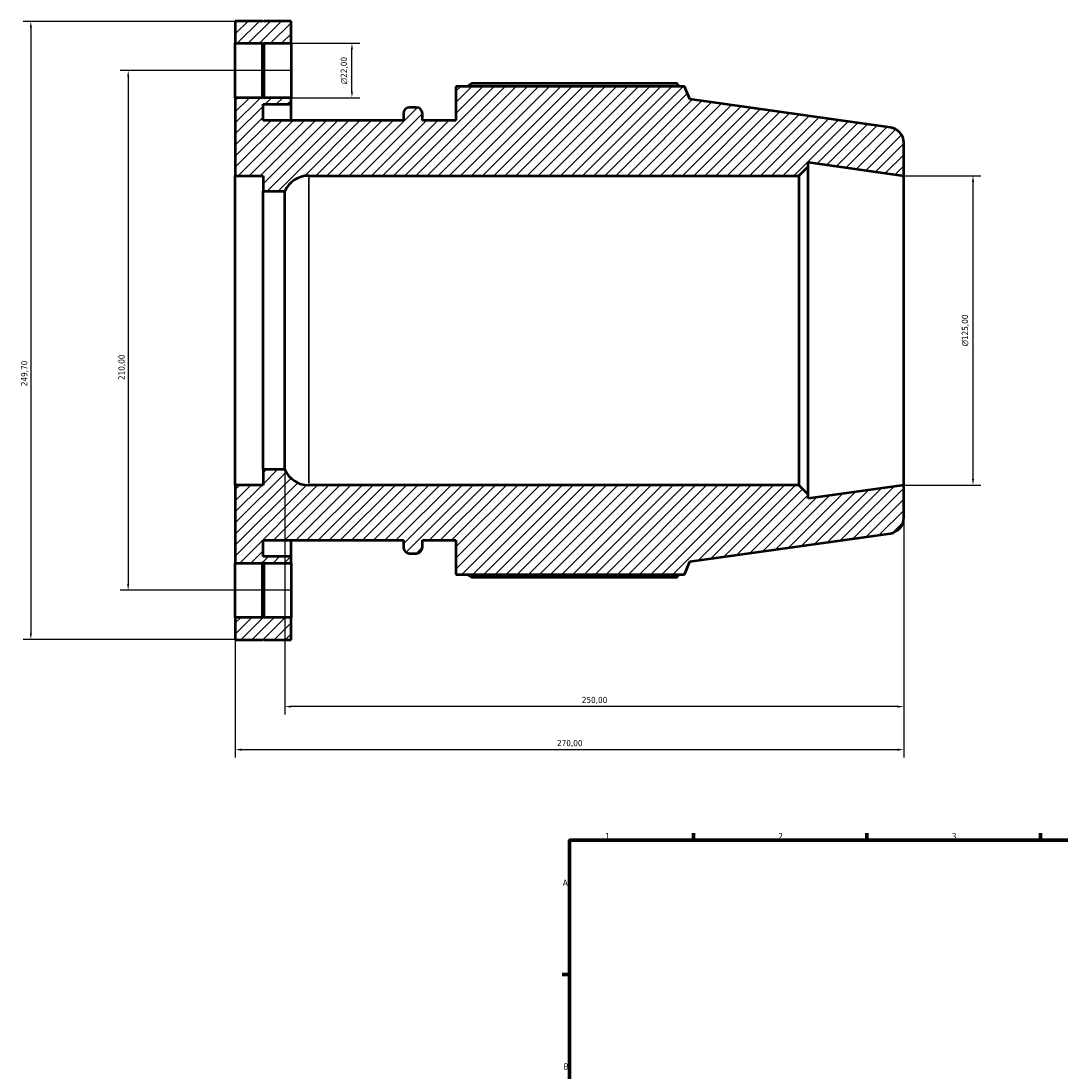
# Model space of a CAD drawing. Header units: millimetres. Extents: x -202 to 1216, y -158 to 952.
# Tile 4 of 7: x -202 to 219, y 481 to 905. Entities that reach past the tile are written whole.
import ezdxf

# ---------------------------------------------------------------- set-up
doc = ezdxf.new("R2010")
doc.units = ezdxf.units.MM
for name, color, linetype, lineweight in [('Border (ISO)', 7, 'Continuous', 70), ('Dimension (ISO)', 7, 'Continuous', 25), ('Hatch (ISO)', 7, 'Continuous', 18), ('Visible (ISO)', 7, 'Continuous', 50), ('Visible Narrow (ISO)', 7, 'Continuous', 35)]:
    doc.layers.add(name, color=color, linetype=linetype, lineweight=lineweight)
doc.styles.add('Note Text (ISO)', font='tahoma.ttf')
doc.dimstyles.new('Default (ISO)', dxfattribs={"dimtxt": 2.5, "dimasz": 2.5, "dimexe": 3.175, "dimexo": 0, "dimgap": 0.762, "dimtad": 1, "dimrnd": 1e-08, "dimzin": 0, "dimtxsty": 'Note Text (ISO)', "dimcen": 0.09, "dimdle": 10, "dimclrd": 256, "dimclre": 256, "dimclrt": 232, "dimazin": 0, "dimtfac": 1.40208, "dimtmove": 0, "dimatfit": 3, "dimfxl": 1, "dimtolj": 1, "dimtzin": 0, "dimlwd": -1, "dimlwe": -1, "dimarcsym": 0})

# ---------------------------------------------------------------- blocks, each defined once
blk = doc.blocks.new('Borders Default Border')
at = {"layer": 'Border (ISO)'}
for p, q in [((70.08, 574), (70.08, 576.9)), ((140.17, 574), (140.17, 576.9)), ((210.25, 574), (210.25, 576.9)), ((20, 519.75), (17.1, 519.75))]:
    blk.add_line(p, q, dxfattribs=at)
at = {"layer": 'Border (ISO)', "flags": 128}
blk.add_lwpolyline([(20, 20), (20, 574), (821, 574), (821, 20), (20, 20)], dxfattribs=at)
at = {"layer": 'Border (ISO)', "color": 232, "true_color": 0xca0064, "char_height": 2.5, "attachment_point": 7, "style": 'Note Text (ISO)'}
for s, insert in [('1', (34.48, 574.4)), ('2', (104.37, 574.4)), ('3', (174.43, 574.35)), ('A', (17.29, 555.62)), ('B', (17.59, 481.37))]:
    blk.add_mtext(s, dxfattribs=dict(at, insert=insert))
blk = doc.blocks.new('*D7')
at = {"layer": 'Defpoints', "color": 0, "transparency": 16777216}
for p in [(-115, 717.5), (155, 717.5), (-115, 610.6)]:
    blk.add_point(p, dxfattribs=at)
at = {"layer": 'Dimension (ISO)', "transparency": 16777216}
for p, q in [((-115, 717.5), (-115, 607.43)), ((155, 717.5), (155, 607.43)), ((152.5, 610.6), (-112.5, 610.6))]:
    blk.add_line(p, q, dxfattribs=at)
for points in [[(-112.5, 611.02), (-112.5, 610.18), (-115, 610.6)], [(152.5, 611.02), (152.5, 610.18), (155, 610.6)]]:
    blk.add_solid(points, dxfattribs=at)
at = {"layer": 'Dimension (ISO)', "color": 232, "true_color": 0xca0064, "transparency": 16777216, "insert": (14.95, 614.54), "char_height": 2.5, "attachment_point": 1, "style": 'Note Text (ISO)'}
blk.add_mtext('\\A1;270,00', dxfattribs=at)
blk = doc.blocks.new('*D8')
at = {"layer": 'Defpoints', "color": 0, "transparency": 16777216}
for p in [(-92.5, 885), (-158.28, 675), (-92.5, 675)]:
    blk.add_point(p, dxfattribs=at)
at = {"layer": 'Dimension (ISO)', "transparency": 16777216}
for p, q in [((-92.5, 885), (-161.46, 885)), ((-158.28, 882.5), (-158.28, 677.5)), ((-92.5, 675), (-161.46, 675))]:
    blk.add_line(p, q, dxfattribs=at)
for points in [[(-158.7, 882.5), (-157.86, 882.5), (-158.28, 885)], [(-158.7, 677.5), (-157.86, 677.5), (-158.28, 675)]]:
    blk.add_solid(points, dxfattribs=at)
at = {"layer": 'Dimension (ISO)', "color": 232, "true_color": 0xca0064, "transparency": 16777216, "insert": (-162.22, 759.95), "char_height": 2.5, "attachment_point": 1, "rotation": 90, "style": 'Note Text (ISO)'}
blk.add_mtext('\\A1;210,00', dxfattribs=at)
blk = doc.blocks.new('*D9')
at = {"layer": 'Defpoints', "color": 0, "transparency": 16777216}
for p in [(-103.6, 904.85), (-197.6, 655.15), (-103.6, 655.15)]:
    blk.add_point(p, dxfattribs=at)
at = {"layer": 'Dimension (ISO)', "transparency": 16777216}
for p, q in [((-103.6, 904.85), (-200.77, 904.85)), ((-197.6, 902.35), (-197.6, 657.65)), ((-103.6, 655.15), (-200.77, 655.15))]:
    blk.add_line(p, q, dxfattribs=at)
for points in [[(-198.02, 902.35), (-197.18, 902.35), (-197.6, 904.85)], [(-198.02, 657.65), (-197.18, 657.65), (-197.6, 655.15)]]:
    blk.add_solid(points, dxfattribs=at)
at = {"layer": 'Dimension (ISO)', "color": 232, "true_color": 0xca0064, "transparency": 16777216, "insert": (-201.54, 757.45), "char_height": 2.5, "attachment_point": 1, "rotation": 90, "style": 'Note Text (ISO)'}
blk.add_mtext('\\A1;249,70', dxfattribs=at)
blk = doc.blocks.new('*D10')
at = {"layer": 'Defpoints', "color": 0, "transparency": 16777216}
for p in [(-95, 723.75), (155, 717.5), (-95, 628.02)]:
    blk.add_point(p, dxfattribs=at)
at = {"layer": 'Dimension (ISO)', "transparency": 16777216}
for p, q in [((-95, 723.75), (-95, 624.84)), ((155, 717.5), (155, 624.84)), ((152.5, 628.02), (-92.5, 628.02))]:
    blk.add_line(p, q, dxfattribs=at)
for points in [[(-92.5, 628.43), (-92.5, 627.6), (-95, 628.02)], [(152.5, 628.43), (152.5, 627.6), (155, 628.02)]]:
    blk.add_solid(points, dxfattribs=at)
at = {"layer": 'Dimension (ISO)', "color": 232, "true_color": 0xca0064, "transparency": 16777216, "insert": (24.95, 631.95), "char_height": 2.5, "attachment_point": 1, "style": 'Note Text (ISO)'}
blk.add_mtext('\\A1;250,00', dxfattribs=at)
blk = doc.blocks.new('*D11')
at = {"layer": 'Defpoints', "color": 0, "transparency": 16777216}
for p in [(-92.5, 896), (-67.89, 896), (-92.5, 874)]:
    blk.add_point(p, dxfattribs=at)
at = {"layer": 'Dimension (ISO)', "transparency": 16777216}
for p, q in [((-92.5, 896), (-64.71, 896)), ((-67.89, 876.5), (-67.89, 893.5)), ((-92.5, 874), (-64.71, 874))]:
    blk.add_line(p, q, dxfattribs=at)
for points in [[(-68.3, 893.5), (-67.47, 893.5), (-67.89, 896)], [(-68.3, 876.5), (-67.47, 876.5), (-67.89, 874)]]:
    blk.add_solid(points, dxfattribs=at)
at = {"layer": 'Dimension (ISO)', "color": 232, "true_color": 0xca0064, "transparency": 16777216, "insert": (-72.41, 879.44), "char_height": 2.5, "attachment_point": 1, "rotation": 90, "style": 'Note Text (ISO)'}
blk.add_mtext('\\A1;\\fAIGDT|b0|i0;\\H2.5000;\\ln\\fTahoma|b0|i0;\\H2.5000;22,00', dxfattribs=at)
blk = doc.blocks.new('*D12')
at = {"layer": 'Defpoints', "color": 0, "transparency": 16777216}
for p in [(155, 842.5), (155, 717.5), (183, 717.5)]:
    blk.add_point(p, dxfattribs=at)
at = {"layer": 'Dimension (ISO)', "transparency": 16777216}
for p, q in [((155, 842.5), (186.18, 842.5)), ((183, 840), (183, 720)), ((155, 717.5), (186.18, 717.5))]:
    blk.add_line(p, q, dxfattribs=at)
for points in [[(182.58, 840), (183.42, 840), (183, 842.5)], [(182.58, 720), (183.42, 720), (183, 717.5)]]:
    blk.add_solid(points, dxfattribs=at)
at = {"layer": 'Dimension (ISO)', "color": 232, "true_color": 0xca0064, "transparency": 16777216, "insert": (178.48, 773.51), "char_height": 2.5, "attachment_point": 1, "rotation": 90, "style": 'Note Text (ISO)'}
blk.add_mtext('\\A1;\\fAIGDT|b0|i0;\\H2.5000;\\ln\\fTahoma|b0|i0;\\H2.5000;125,00', dxfattribs=at)

msp = doc.modelspace()

# ---------------------------------------------------------------- hatches: boundary and pattern name
at = {"layer": 'Hatch (ISO)'}
h = msp.add_hatch(dxfattribs=at)
h.set_pattern_fill('ANSI31', color=256, scale=25.4, style=0)
h.set_pattern_definition([(45, (0, 0), (-2.245064, 2.245064), [])])
h.paths.add_polyline_path([(-103.45, 664), (-103.75, 663.7), (-104.05, 664), (-115, 664), (-115, 655), (-104.05, 655), (-103.75, 655.3), (-103.45, 655), (-92.5, 655), (-92.5, 664)])
h.paths.add_polyline_path([(-103.75, 896.3), (-103.45, 896), (-92.5, 896), (-92.5, 905), (-103.45, 905), (-103.75, 904.7), (-104.05, 905), (-115, 905), (-115, 896), (-104.05, 896)])
edge = h.paths.add_edge_path()
edge.add_ellipse((148.75, 704.183), major_axis=(0.87, -6.189), ratio=1, start_angle=0, end_angle=82)
edge.add_line((155, 704.183), (155, 717.5))
edge.add_line((155, 717.5), (116.429, 712.079))
edge.add_line((116.429, 712.079), (116.429, 713.75))
edge.add_line((116.429, 713.75), (112.679, 717.5))
edge.add_line((112.679, 717.5), (-85.334, 717.5))
edge.add_ellipse((-85.334, 728.1), major_axis=(0, -10.6), ratio=1, start_angle=294.22854, end_angle=360, ccw=False)
edge.add_line((-95, 723.75), (-103.75, 723.75))
edge.add_line((-103.75, 723.75), (-103.75, 717.5))
edge.add_line((-103.75, 717.5), (-115, 717.5))
edge.add_line((-115, 717.5), (-115, 686))
edge.add_line((-115, 686), (-104.05, 686))
edge.add_line((-104.05, 686), (-103.75, 686.3))
edge.add_line((-103.75, 686.3), (-103.45, 686))
edge.add_line((-103.45, 686), (-92.5, 686))
edge.add_line((-92.5, 686), (-92.5, 688.65))
edge.add_line((-92.5, 688.65), (-103.75, 688.65))
edge.add_line((-103.75, 688.65), (-103.75, 695.2))
edge.add_line((-103.75, 695.2), (-47.114, 695.2))
edge.add_line((-47.114, 695.2), (-47.114, 692.4))
edge.add_ellipse((-44.614, 692.4), major_axis=(-2.5, 0), ratio=1, start_angle=0, end_angle=90)
edge.add_line((-44.614, 689.9), (-41.9, 689.9))
edge.add_ellipse((-41.9, 692.4), major_axis=(0, -2.5), ratio=1, start_angle=0, end_angle=90)
edge.add_line((-39.4, 692.4), (-39.4, 695.2))
edge.add_line((-39.4, 695.2), (-25.9, 695.2))
edge.add_line((-25.9, 695.2), (-25.9, 681.42))
edge.add_line((-25.9, 681.42), (66.504, 681.42))
edge.add_line((66.504, 681.42), (68.6, 686.607))
edge.add_line((68.6, 686.607), (149.62, 697.994))
edge = h.paths.add_edge_path()
edge.add_ellipse((148.75, 855.817), major_axis=(6.25, 0), ratio=1, start_angle=0, end_angle=82)
edge.add_line((149.62, 862.006), (68.6, 873.393))
edge.add_line((68.6, 873.393), (66.504, 878.58))
edge.add_line((66.504, 878.58), (-25.9, 878.58))
edge.add_line((-25.9, 878.58), (-25.9, 864.8))
edge.add_line((-25.9, 864.8), (-39.4, 864.8))
edge.add_line((-39.4, 864.8), (-39.4, 867.6))
edge.add_ellipse((-41.9, 867.6), major_axis=(2.5, 0), ratio=1, start_angle=0, end_angle=90)
edge.add_line((-41.9, 870.1), (-44.614, 870.1))
edge.add_ellipse((-44.614, 867.6), major_axis=(0, 2.5), ratio=1, start_angle=0, end_angle=90)
edge.add_line((-47.114, 867.6), (-47.114, 864.8))
edge.add_line((-47.114, 864.8), (-103.75, 864.8))
edge.add_line((-103.75, 864.8), (-103.75, 871.35))
edge.add_line((-103.75, 871.35), (-92.5, 871.35))
edge.add_line((-92.5, 871.35), (-92.5, 874))
edge.add_line((-92.5, 874), (-103.45, 874))
edge.add_line((-103.45, 874), (-103.75, 873.7))
edge.add_line((-103.75, 873.7), (-104.05, 874))
edge.add_line((-104.05, 874), (-115, 874))
edge.add_line((-115, 874), (-115, 842.5))
edge.add_line((-115, 842.5), (-103.75, 842.5))
edge.add_line((-103.75, 842.5), (-103.75, 836.25))
edge.add_line((-103.75, 836.25), (-95, 836.25))
edge.add_ellipse((-85.334, 831.9), major_axis=(-9.666, 4.35), ratio=1, start_angle=294.22854, end_angle=360, ccw=False)
edge.add_line((-85.334, 842.5), (112.679, 842.5))
edge.add_line((112.679, 842.5), (116.429, 846.25))
edge.add_line((116.429, 846.25), (116.429, 847.921))
edge.add_line((116.429, 847.921), (155, 842.5))
edge.add_line((155, 842.5), (155, 855.817))

# ---------------------------------------------------------------- linework, layer by layer
at = {"layer": 'Visible (ISO)'}
for p, q in [((-104.05, 905), (-115, 905)), ((-115, 905), (-115, 896)), ((-103.75, 904.7), (-104.05, 905)), ((-103.45, 905), (-103.75, 904.7)), ((-92.5, 905), (-103.45, 905)), ((-92.5, 896), (-92.5, 905)), ((-115, 896), (-104.05, 896)), ((-115, 874), (-115, 896)), ((-104.05, 896), (-103.75, 896.3)), ((-104.05, 874), (-104.05, 896)), ((-103.75, 896.3), (-103.45, 896)), ((-103.75, 896.3), (-103.75, 873.7)), ((-103.45, 896), (-92.5, 896)), ((-103.45, 896), (-103.45, 874)), ((-92.5, 896), (-92.5, 874)), ((66.504, 878.58), (-25.9, 878.58)), ((-25.9, 878.58), (-25.9, 864.8)), ((63.506, 879.738), (-19.54, 879.738)), ((68.6, 873.393), (66.504, 878.58)), ((-104.05, 874), (-115, 874)), ((-115, 874), (-115, 842.5)), ((-103.75, 873.7), (-104.05, 874)), ((-103.45, 874), (-103.75, 873.7)), ((-92.5, 874), (-103.45, 874)), ((-92.5, 871.35), (-92.5, 874)), ((-103.75, 864.8), (-103.75, 871.35)), ((-103.75, 871.35), (-92.5, 871.35)), ((-92.5, 864.8), (-92.5, 871.35)), ((-41.9, 870.1), (-44.614, 870.1)), ((149.62, 862.006), (68.6, 873.393)), ((-47.114, 867.6), (-47.114, 864.8)), ((-39.4, 864.8), (-39.4, 867.6)), ((-47.114, 864.8), (-103.75, 864.8)), ((-25.9, 864.8), (-39.4, 864.8)), ((155, 842.5), (155, 855.817)), ((112.679, 842.5), (116.429, 846.25)), ((116.429, 846.25), (116.429, 847.921)), ((116.429, 847.921), (155, 842.5)), ((116.429, 713.75), (116.429, 846.25)), ((-115, 842.5), (-103.75, 842.5)), ((-115, 717.5), (-115, 842.5)), ((-103.75, 842.5), (-103.75, 836.25)), ((-85.334, 842.5), (112.679, 842.5)), ((112.679, 842.5), (112.679, 717.5)), ((155, 717.5), (155, 842.5)), ((-103.75, 836.25), (-95, 836.25)), ((-103.75, 723.75), (-103.75, 836.25)), ((-95, 723.75), (-95, 836.25)), ((-95, 723.75), (-103.75, 723.75)), ((-103.75, 723.75), (-103.75, 717.5)), ((-103.75, 717.5), (-115, 717.5)), ((-115, 717.5), (-115, 686)), ((112.679, 717.5), (-85.334, 717.5)), ((116.429, 713.75), (112.679, 717.5)), ((155, 717.5), (116.429, 712.079)), ((155, 704.183), (155, 717.5)), ((116.429, 712.079), (116.429, 713.75)), ((68.6, 686.607), (149.62, 697.994)), ((-103.75, 688.65), (-103.75, 695.2)), ((-103.75, 695.2), (-47.114, 695.2)), ((-92.5, 688.65), (-92.5, 695.2)), ((-47.114, 695.2), (-47.114, 692.4)), ((-39.4, 692.4), (-39.4, 695.2)), ((-39.4, 695.2), (-25.9, 695.2)), ((-25.9, 695.2), (-25.9, 681.42)), ((-92.5, 688.65), (-103.75, 688.65)), ((-92.5, 686), (-92.5, 688.65)), ((-44.614, 689.9), (-41.9, 689.9)), ((-115, 686), (-104.05, 686)), ((-115, 664), (-115, 686)), ((-104.05, 686), (-103.75, 686.3)), ((-104.05, 664), (-104.05, 686)), ((-103.75, 686.3), (-103.45, 686)), ((-103.75, 686.3), (-103.75, 663.7)), ((-103.45, 686), (-92.5, 686)), ((-103.45, 686), (-103.45, 664)), ((-92.5, 686), (-92.5, 664)), ((66.504, 681.42), (68.6, 686.607)), ((-25.9, 681.42), (66.504, 681.42)), ((-19.54, 680.262), (63.506, 680.262)), ((-104.05, 664), (-115, 664)), ((-115, 664), (-115, 655)), ((-103.75, 663.7), (-104.05, 664)), ((-103.45, 664), (-103.75, 663.7)), ((-92.5, 664), (-103.45, 664)), ((-92.5, 655), (-92.5, 664)), ((-115, 655), (-104.05, 655)), ((-104.05, 655), (-103.75, 655.3)), ((-103.75, 655.3), (-103.45, 655)), ((-103.45, 655), (-92.5, 655))]:
    msp.add_line(p, q, dxfattribs=at)
for centre, radius, start, end in [((-44.614, 867.6), 2.5, 90, 180), ((-41.9, 867.6), 2.5, 0, 90), ((148.75, 855.817), 6.25, 0, 82), ((-85.334, 831.9), 10.6, 90, 155.77146), ((-85.334, 728.1), 10.6, 204.22854, 270), ((148.75, 704.183), 6.25, 278, 0), ((-44.614, 692.4), 2.5, 180, 270), ((-41.9, 692.4), 2.5, 270, 0)]:
    msp.add_arc(centre, radius, start, end, dxfattribs=at)
for points, weights in [([(-21.387, 878.58), (-20.479, 879.154), (-19.54, 879.738)], [1.01131791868, 1.01332407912, 1.01518379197]), ([(64.253, 878.58), (63.886, 879.154), (63.506, 879.738)], [1.00098484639, 1.00056642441, 1]), ([(-19.54, 680.262), (-20.479, 680.846), (-21.387, 681.42)], [1.01518379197, 1.01332407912, 1.01131791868]), ([(63.506, 680.262), (63.886, 680.846), (64.253, 681.42)], [1, 1.00056642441, 1.00098484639])]:
    msp.add_rational_spline(points, weights, degree=2, dxfattribs=at)
at = {"layer": 'Visible Narrow (ISO)'}
msp.add_line((-85.334, 718.269), (-85.334, 841.731), dxfattribs=at)

# ---------------------------------------------------------------- block references
msp.add_blockref('Borders Default Border', (0, 0))

# ---------------------------------------------------------------- dimensions: what is measured, and where the dimension line sits
at = {"layer": 'Dimension (ISO)'}
for base, p1, p2, angle, picture, middle in [((-197.6, 655.15), (-103.6, 904.85), (-103.6, 655.15), 90, '*D9', (-197.6, 762.5)), ((-158.28, 675), (-92.5, 885), (-92.5, 675), 90, '*D8', (-158.28, 765)), ((-95, 628.015), (155, 717.5), (-95, 723.75), 180, '*D10', (30, 628.015)), ((-115, 610.601), (155, 717.5), (-115, 717.5), 180, '*D7', (20, 610.601))]:
    dim = msp.add_linear_dim(base=base, p1=p1, p2=p2, angle=angle, dimstyle='Default (ISO)', override={"dimdec": 2, "dimtp": 0, "dimtm": 0, "dimtdec": 2, "dimtofl": 0, "dimatfit": 1}, dxfattribs=at)
    dim.commit()
    dim.dimension.update_dxf_attribs({"geometry": picture, "text_midpoint": middle, "dimtype": 160})
for base, p1, p2, picture, middle in [((-67.887, 896), (-92.5, 874), (-92.5, 896), '*D11', (-67.887, 885)), ((183, 717.5), (155, 842.5), (155, 717.5), '*D12', (183, 780))]:
    dim = msp.add_linear_dim(base=base, p1=p1, p2=p2, angle=90, text='\\fAIGDT|b0|i0;\\H2.5000;\\ln\\fTahoma|b0|i0;\\H2.5000;<>', dimstyle='Default (ISO)', override={"dimdec": 2, "dimtp": 0, "dimtm": 0, "dimtdec": 2, "dimtofl": 0, "dimatfit": 1}, dxfattribs=at)
    dim.commit()
    dim.dimension.update_dxf_attribs({"geometry": picture, "text_midpoint": middle, "dimtype": 160})

doc.saveas('drawing.dxf')
